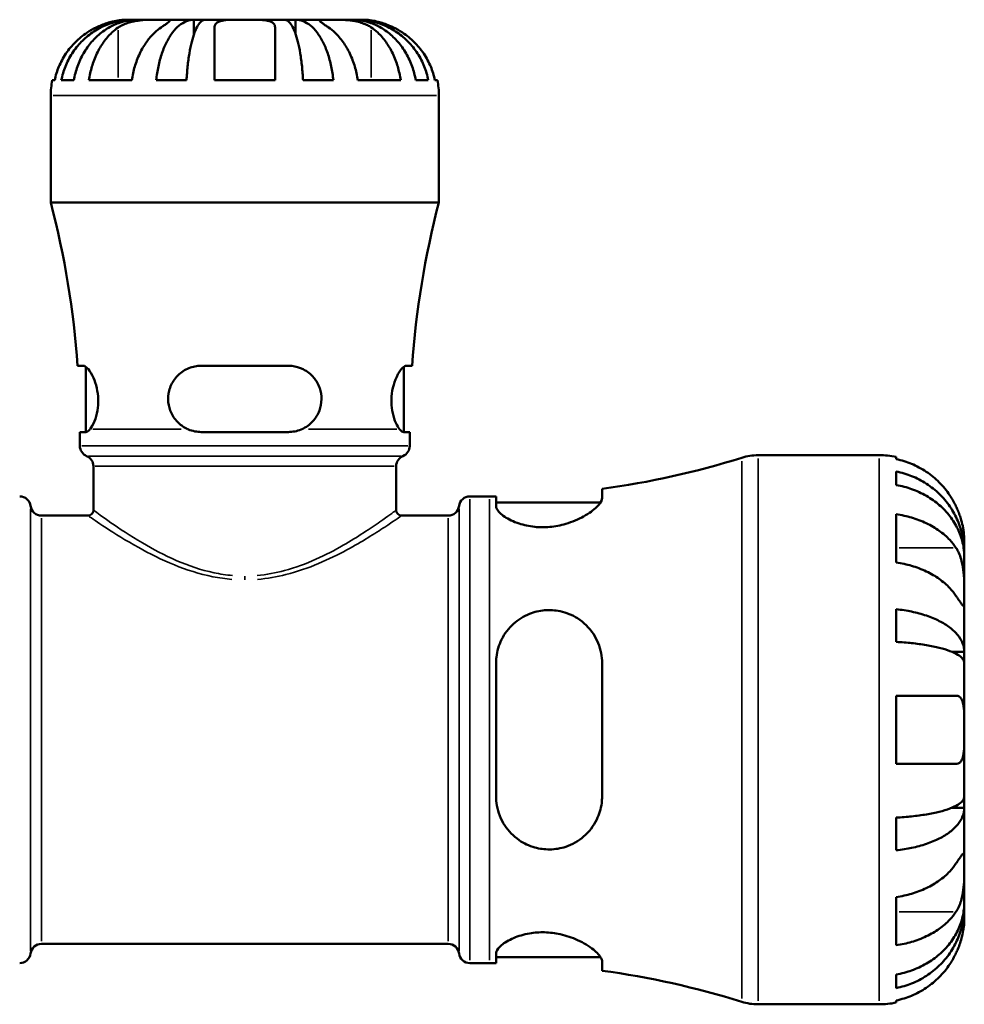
# Model space of a CAD drawing. Header units: millimetres. Extents: x 0 to 902, y 0 to 824.
# Tile 6 of 11: x 413 to 513, y 235 to 339. Entities that reach past the tile are written whole.
import ezdxf

# ---------------------------------------------------------------- set-up
doc = ezdxf.new("R2010")
doc.units = ezdxf.units.MM
doc.layers.add('Visible (ISO)', color=7, linetype='Continuous', lineweight=50)
doc.layers.add('Visible Narrow (ISO)', color=7, linetype='Continuous', lineweight=35)

msp = doc.modelspace()

# ---------------------------------------------------------------- linework, layer by layer
at = {"layer": 'Visible (ISO)'}
for p, q in [((425.501, 338.719), (424.779, 338.719)), ((425.501, 338.719), (425.501, 338.699)), ((425.991, 338.719), (425.501, 338.719)), ((428.44, 338.719), (425.991, 338.719)), ((431.91, 338.719), (428.44, 338.719)), ((431.91, 338.719), (431.91, 337.185)), ((433.093, 338.719), (431.91, 338.719)), ((437.279, 338.719), (433.093, 338.719)), ((441.465, 338.719), (437.279, 338.719)), ((442.648, 338.719), (441.465, 338.719)), ((446.118, 338.719), (442.648, 338.719)), ((442.648, 338.719), (442.648, 337.185)), ((448.567, 338.719), (446.118, 338.719)), ((449.057, 338.719), (448.567, 338.719)), ((449.779, 338.719), (449.057, 338.719)), ((449.057, 338.719), (449.057, 338.699)), ((416.941, 332.319), (417.194, 332.319)), ((417.894, 332.319), (419.221, 332.319)), ((420.814, 332.319), (425.339, 332.319)), ((427.923, 332.319), (431.126, 332.319)), ((434.079, 332.319), (440.479, 332.319)), ((443.432, 332.319), (446.635, 332.319)), ((449.218, 332.319), (453.744, 332.319)), ((455.337, 332.319), (456.664, 332.319)), ((457.364, 332.319), (457.617, 332.319)), ((416.779, 319.399), (416.779, 330.719)), ((457.779, 319.399), (457.779, 330.719)), ((457.779, 319.399), (416.779, 319.399)), ((420.227, 302.169), (419.617, 302.169)), ((420.494, 295.17), (420.494, 302.059)), ((441.879, 302.169), (432.679, 302.169)), ((454.064, 295.17), (454.064, 302.059)), ((454.941, 302.169), (454.331, 302.169)), ((419.854, 295.169), (420.472, 295.169)), ((419.854, 293.703), (419.854, 295.169)), ((432.679, 295.169), (441.879, 295.169)), ((454.086, 295.169), (454.704, 295.169)), ((454.704, 293.703), (454.704, 295.169)), ((491.503, 292.719), (504.279, 292.719)), ((506.079, 292.537), (506.079, 292.311)), ((421.289, 286.919), (421.289, 291.559)), ((453.269, 286.919), (453.269, 291.559)), ((506.079, 291.003), (506.079, 289.571)), ((475.019, 288.173), (475.019, 289.167)), ((461.059, 288.369), (463.139, 288.369)), ((463.819, 288.371), (463.819, 287.345)), ((463.819, 287.729), (474.859, 287.729)), ((415.801, 286.339), (420.709, 286.339)), ((453.849, 286.339), (458.757, 286.339)), ((506.079, 286.482), (506.079, 281.391)), ((513.279, 282.432), (513.279, 283.719)), ((513.279, 282.432), (513.261, 282.432)), ((513.279, 281.942), (513.279, 282.432)), ((513.279, 277.861), (513.279, 281.942)), ((513.279, 271.96), (513.279, 277.861)), ((506.079, 276.453), (506.079, 272.994)), ((513.279, 271.96), (511.954, 271.96)), ((513.279, 270.777), (513.279, 271.96)), ((463.819, 270.759), (463.819, 256.679)), ((475.019, 256.679), (475.019, 270.759)), ((513.279, 263.719), (513.279, 270.777)), ((506.079, 267.319), (506.079, 260.119)), ((513.279, 256.66), (513.279, 263.719)), ((513.279, 255.478), (513.279, 256.66)), ((513.279, 255.478), (511.954, 255.478)), ((513.279, 249.577), (513.279, 255.478)), ((506.079, 254.443), (506.079, 250.984)), ((513.279, 245.496), (513.279, 249.577)), ((506.079, 246.046), (506.079, 240.955)), ((513.279, 245.006), (513.279, 245.496)), ((513.279, 245.006), (513.261, 245.006)), ((513.279, 243.719), (513.279, 245.006)), ((415.801, 241.099), (458.757, 241.099)), ((463.819, 240.093), (463.819, 239.066)), ((463.819, 239.709), (474.859, 239.709)), ((475.019, 238.271), (475.019, 239.264)), ((461.059, 239.069), (463.139, 239.069)), ((506.079, 237.867), (506.079, 236.434)), ((506.079, 235.126), (506.079, 234.901)), ((491.503, 234.719), (504.279, 234.719))]:
    msp.add_line(p, q, dxfattribs=at)
for centre, radius, start, end in [((424.779, 330.719), 8, 168.46304, 180), ((449.779, 330.719), 8, 0, 11.53696), ((325.281, 295.479), 94.573, 4.05645, 14.65079), ((549.277, 295.479), 94.573, 165.34921, 175.94355), ((421.014, 293.703), 1.16, 180, 247.57551), ((453.544, 293.703), 1.16, 292.42449, 0), ((420.129, 291.559), 1.16, 0, 67.57551), ((454.429, 291.559), 1.16, 112.42449, 180), ((463.139, 377.216), 88.848, 277.68415, 287.43833), ((491.503, 286.919), 5.8, 90, 107.43833), ((504.279, 283.719), 9, 78.46304, 90), ((413.499, 287.209), 1.16, 7.18076, 90), ((461.059, 287.209), 1.16, 90, 172.81924), ((463.139, 377.216), 88.848, 270, 270.43852), ((415.801, 287.499), 1.16, 187.18076, 270), ((458.757, 287.499), 1.16, 270, 352.81924), ((420.709, 286.919), 0.58, 270, 0), ((453.849, 286.919), 0.58, 180, 270), ((415.801, 239.939), 1.16, 90, 172.81924), ((458.757, 239.939), 1.16, 7.18076, 90), ((413.499, 240.229), 1.16, 270, 352.81924), ((461.059, 240.229), 1.16, 187.18076, 270), ((463.139, 150.221), 88.848, 89.56148, 90), ((463.139, 150.221), 88.848, 72.56167, 82.31585), ((491.503, 240.519), 5.8, 252.56167, 270), ((504.279, 243.719), 9, 270, 281.53696)]:
    msp.add_arc(centre, radius, start, end, dxfattribs=at)
for points, knots in [([(417.894, 332.319), (417.995, 332.832), (418.148, 333.334), (418.51, 334.234), (418.753, 334.714), (419.333, 335.608), (419.669, 336.024), (420.345, 336.722), (420.749, 337.069), (421.617, 337.668), (422.082, 337.919), (422.968, 338.298), (423.47, 338.46), (424.497, 338.67), (425.021, 338.719), (425.501, 338.719)], [0.1517723, 0.1517723, 0.1517723, 0.1517723, 0.2959987, 0.2959987, 0.4441075, 0.4441075, 0.5922163, 0.5922163, 0.7405343, 0.7405343, 0.8888523, 0.8888523, 1.0375666, 1.0375666, 1.1862808, 1.1862808, 1.1862808, 1.1862808]), ([(425.991, 338.719), (425.563, 338.719), (425.097, 338.67), (424.183, 338.46), (423.736, 338.298), (422.948, 337.919), (422.534, 337.668), (421.761, 337.069), (421.402, 336.722), (420.8, 336.024), (420.501, 335.608), (419.985, 334.714), (419.769, 334.234), (419.447, 333.334), (419.311, 332.832), (419.221, 332.319)], [3.5666367, 3.5666367, 3.5666367, 3.5666367, 3.715351, 3.715351, 3.8640653, 3.8640653, 4.0123833, 4.0123833, 4.1607013, 4.1607013, 4.3088101, 4.3088101, 4.4569189, 4.4569189, 4.6011452, 4.6011452, 4.6011452, 4.6011452]), ([(424.779, 338.719), (424.779, 338.719), (424.702, 338.72), (424.426, 338.708), (424.248, 338.696), (423.817, 338.638), (423.572, 338.595), (423.115, 338.483), (422.919, 338.427), (422.521, 338.297), (422.321, 338.224), (421.939, 338.068), (421.758, 337.987), (421.579, 337.901)], [-2.21111993, -2.21111993, -2.21111993, -2.21111993, -2.0898399, -2.0898399, -1.98614814, -1.98614814, -1.88775858, -1.88775858, -1.81973063, -1.81973063, -1.75376732, -1.75376732, -1.69399568, -1.69399568, -1.69399568, -1.69399568]), ([(423.915, 337.901), (424.014, 337.969), (424.121, 338.033), (424.399, 338.18), (424.576, 338.257), (424.952, 338.393), (425.148, 338.45), (425.633, 338.564), (425.923, 338.611), (426.621, 338.689), (427.022, 338.706), (427.787, 338.721), (428.141, 338.719), (428.44, 338.719)], [-0.51605321, -0.51605321, -0.51605321, -0.51605321, -0.46927389, -0.46927389, -0.40272959, -0.40272959, -0.33754407, -0.33754407, -0.24860938, -0.24860938, -0.12674173, -0.12674173, 0, 0, 0, 0]), ([(427.923, 332.319), (427.976, 332.832), (428.056, 333.334), (428.245, 334.234), (428.373, 334.714), (428.677, 335.608), (428.853, 336.024), (429.208, 336.722), (429.419, 337.069), (429.874, 337.668), (430.118, 337.919), (430.582, 338.298), (430.846, 338.46), (431.384, 338.67), (431.659, 338.719), (431.91, 338.719)], [0.1517723, 0.1517723, 0.1517723, 0.1517723, 0.2959987, 0.2959987, 0.4441075, 0.4441075, 0.5922163, 0.5922163, 0.7405343, 0.7405343, 0.8888523, 0.8888523, 1.0375666, 1.0375666, 1.1862808, 1.1862808, 1.1862808, 1.1862808]), ([(428.44, 338.719), (428.588, 338.719), (428.72, 338.719), (428.96, 338.718), (429.065, 338.717), (429.275, 338.706), (429.35, 338.692), (429.391, 338.63), (429.363, 338.585), (429.242, 338.472), (429.172, 338.416), (428.996, 338.286), (428.892, 338.212), (428.672, 338.059), (428.56, 337.983), (428.44, 337.901)], [0, 0, 0, 0, 0.0626039, 0.0626039, 0.12946018, 0.12946018, 0.23227607, 0.23227607, 0.32766079, 0.32766079, 0.39439512, 0.39439512, 0.45981717, 0.45981717, 0.51643089, 0.51643089, 0.51643089, 0.51643089]), ([(433.093, 338.719), (432.969, 338.719), (432.833, 338.67), (432.568, 338.46), (432.438, 338.298), (432.209, 337.919), (432.089, 337.668), (431.864, 337.069), (431.76, 336.722), (431.585, 336.024), (431.498, 335.608), (431.348, 334.714), (431.285, 334.234), (431.192, 333.334), (431.152, 332.832), (431.126, 332.319)], [3.5666367, 3.5666367, 3.5666367, 3.5666367, 3.715351, 3.715351, 3.8640653, 3.8640653, 4.0123833, 4.0123833, 4.1607013, 4.1607013, 4.3088101, 4.3088101, 4.4569189, 4.4569189, 4.6011452, 4.6011452, 4.6011452, 4.6011452]), ([(434.079, 337.901), (434.079, 337.967), (434.088, 338.029), (434.132, 338.175), (434.18, 338.255), (434.316, 338.392), (434.403, 338.45), (434.655, 338.564), (434.834, 338.611), (435.333, 338.689), (435.674, 338.706), (436.438, 338.721), (436.856, 338.719), (437.279, 338.719)], [-0.5159245, -0.5159245, -0.5159245, -0.5159245, -0.47074715, -0.47074715, -0.40311077, -0.40311077, -0.33740557, -0.33740557, -0.24866964, -0.24866964, -0.12673966, -0.12673966, 0, 0, 0, 0]), ([(437.279, 338.719), (437.683, 338.719), (438.084, 338.72), (438.779, 338.708), (439.077, 338.696), (439.589, 338.638), (439.803, 338.595), (440.095, 338.483), (440.193, 338.427), (440.344, 338.297), (440.398, 338.224), (440.464, 338.068), (440.479, 337.987), (440.479, 337.901)], [-2.21111993, -2.21111993, -2.21111993, -2.21111993, -2.0898399, -2.0898399, -1.98614814, -1.98614814, -1.88775858, -1.88775858, -1.81973063, -1.81973063, -1.75376732, -1.75376732, -1.69399568, -1.69399568, -1.69399568, -1.69399568]), ([(443.432, 332.319), (443.406, 332.832), (443.366, 333.334), (443.273, 334.234), (443.21, 334.714), (443.06, 335.608), (442.973, 336.024), (442.798, 336.722), (442.694, 337.069), (442.469, 337.668), (442.349, 337.919), (442.12, 338.298), (441.99, 338.46), (441.725, 338.67), (441.589, 338.719), (441.465, 338.719)], [0.1517723, 0.1517723, 0.1517723, 0.1517723, 0.2959987, 0.2959987, 0.4441075, 0.4441075, 0.5922163, 0.5922163, 0.7405343, 0.7405343, 0.8888523, 0.8888523, 1.0375666, 1.0375666, 1.1862808, 1.1862808, 1.1862808, 1.1862808]), ([(442.648, 338.719), (442.899, 338.719), (443.174, 338.67), (443.712, 338.46), (443.975, 338.298), (444.44, 337.919), (444.684, 337.668), (445.139, 337.069), (445.35, 336.722), (445.705, 336.024), (445.881, 335.608), (446.185, 334.714), (446.312, 334.234), (446.502, 333.334), (446.582, 332.832), (446.635, 332.319)], [3.5666367, 3.5666367, 3.5666367, 3.5666367, 3.715351, 3.715351, 3.8640653, 3.8640653, 4.0123833, 4.0123833, 4.1607013, 4.1607013, 4.3088101, 4.3088101, 4.4569189, 4.4569189, 4.6011452, 4.6011452, 4.6011452, 4.6011452]), ([(446.118, 337.901), (446.018, 337.969), (445.924, 338.033), (445.712, 338.18), (445.602, 338.257), (445.417, 338.393), (445.343, 338.45), (445.214, 338.564), (445.177, 338.611), (445.186, 338.689), (445.267, 338.706), (445.583, 338.721), (445.819, 338.719), (446.118, 338.719)], [-0.51605321, -0.51605321, -0.51605321, -0.51605321, -0.46927389, -0.46927389, -0.40272959, -0.40272959, -0.33754407, -0.33754407, -0.24860938, -0.24860938, -0.12674173, -0.12674173, 0, 0, 0, 0]), ([(446.118, 338.719), (446.265, 338.719), (446.427, 338.719), (446.786, 338.718), (446.983, 338.717), (447.507, 338.706), (447.843, 338.692), (448.498, 338.63), (448.812, 338.585), (449.326, 338.472), (449.529, 338.416), (449.91, 338.286), (450.087, 338.212), (450.392, 338.059), (450.523, 337.983), (450.643, 337.901)], [0, 0, 0, 0, 0.0626039, 0.0626039, 0.12946018, 0.12946018, 0.23227607, 0.23227607, 0.32766079, 0.32766079, 0.39439512, 0.39439512, 0.45981717, 0.45981717, 0.51643089, 0.51643089, 0.51643089, 0.51643089]), ([(455.337, 332.319), (455.247, 332.832), (455.111, 333.334), (454.789, 334.234), (454.573, 334.714), (454.057, 335.608), (453.758, 336.024), (453.156, 336.722), (452.797, 337.069), (452.024, 337.668), (451.61, 337.919), (450.822, 338.298), (450.375, 338.46), (449.461, 338.67), (448.995, 338.719), (448.567, 338.719)], [0.1517723, 0.1517723, 0.1517723, 0.1517723, 0.2959987, 0.2959987, 0.4441075, 0.4441075, 0.5922163, 0.5922163, 0.7405343, 0.7405343, 0.8888523, 0.8888523, 1.0375666, 1.0375666, 1.1862808, 1.1862808, 1.1862808, 1.1862808]), ([(449.057, 338.719), (449.537, 338.719), (450.061, 338.67), (451.088, 338.46), (451.59, 338.298), (452.476, 337.919), (452.941, 337.668), (453.809, 337.069), (454.213, 336.722), (454.889, 336.024), (455.225, 335.608), (455.805, 334.714), (456.048, 334.234), (456.41, 333.334), (456.563, 332.832), (456.664, 332.319)], [3.5666372, 3.5666372, 3.5666372, 3.5666372, 3.7153514, 3.7153514, 3.8640657, 3.8640657, 4.0123837, 4.0123837, 4.1607018, 4.1607018, 4.3088106, 4.3088106, 4.4569193, 4.4569193, 4.6011457, 4.6011457, 4.6011457, 4.6011457]), ([(452.979, 337.901), (452.843, 337.967), (452.706, 338.029), (452.361, 338.175), (452.154, 338.255), (451.753, 338.392), (451.56, 338.45), (451.125, 338.564), (450.894, 338.611), (450.406, 338.689), (450.181, 338.706), (449.863, 338.721), (449.779, 338.719), (449.779, 338.719)], [-0.5159245, -0.5159245, -0.5159245, -0.5159245, -0.47074715, -0.47074715, -0.40311077, -0.40311077, -0.33740557, -0.33740557, -0.24866964, -0.24866964, -0.12673966, -0.12673966, 0, 0, 0, 0]), ([(421.579, 337.901), (421.255, 337.745), (420.928, 337.561), (420.161, 337.054), (419.738, 336.705), (419.033, 336.005), (418.684, 335.59), (418.082, 334.697), (417.829, 334.218), (417.456, 333.323), (417.299, 332.827), (417.194, 332.319)], [4.03217579, 4.03217579, 4.03217579, 4.03217579, 4.13513094, 4.13513094, 4.28512034, 4.28512034, 4.43331426, 4.43331426, 4.58150818, 4.58150818, 4.72425651, 4.72425651, 4.72425651, 4.72425651]), ([(420.814, 332.319), (420.888, 332.827), (420.999, 333.323), (421.263, 334.218), (421.442, 334.697), (421.868, 335.59), (422.114, 336.005), (422.613, 336.705), (422.912, 337.054), (423.454, 337.561), (423.685, 337.745), (423.915, 337.901)], [0.1517835, 0.1517835, 0.1517835, 0.1517835, 0.29453183, 0.29453183, 0.44272575, 0.44272575, 0.59091966, 0.59091966, 0.74090906, 0.74090906, 0.84386421, 0.84386421, 0.84386421, 0.84386421]), ([(428.44, 337.901), (428.211, 337.745), (427.98, 337.561), (427.437, 337.054), (427.138, 336.705), (426.64, 336.005), (426.393, 335.59), (425.968, 334.697), (425.789, 334.218), (425.525, 333.323), (425.414, 332.827), (425.339, 332.319)], [4.03222394, 4.03222394, 4.03222394, 4.03222394, 4.13517909, 4.13517909, 4.28516849, 4.28516849, 4.43336241, 4.43336241, 4.58155632, 4.58155632, 4.72430465, 4.72430465, 4.72430465, 4.72430465]), ([(434.079, 332.319), (434.079, 332.827), (434.079, 333.323), (434.079, 334.218), (434.079, 334.697), (434.079, 335.59), (434.079, 336.005), (434.079, 336.705), (434.079, 337.054), (434.079, 337.561), (434.079, 337.745), (434.079, 337.901)], [0.1517835, 0.1517835, 0.1517835, 0.1517835, 0.29453183, 0.29453183, 0.44272575, 0.44272575, 0.59091966, 0.59091966, 0.74090906, 0.74090906, 0.84386421, 0.84386421, 0.84386421, 0.84386421]), ([(440.479, 337.901), (440.479, 337.745), (440.479, 337.561), (440.479, 337.054), (440.479, 336.705), (440.479, 336.005), (440.479, 335.59), (440.479, 334.697), (440.479, 334.218), (440.479, 333.323), (440.479, 332.827), (440.479, 332.319)], [4.03217579, 4.03217579, 4.03217579, 4.03217579, 4.13513094, 4.13513094, 4.28512034, 4.28512034, 4.43331426, 4.43331426, 4.58150818, 4.58150818, 4.72425651, 4.72425651, 4.72425651, 4.72425651]), ([(449.218, 332.319), (449.144, 332.827), (449.033, 333.323), (448.769, 334.218), (448.59, 334.697), (448.165, 335.59), (447.918, 336.005), (447.419, 336.705), (447.121, 337.054), (446.578, 337.561), (446.347, 337.745), (446.118, 337.901)], [0.1517835, 0.1517835, 0.1517835, 0.1517835, 0.29453183, 0.29453183, 0.44272575, 0.44272575, 0.59091966, 0.59091966, 0.74090906, 0.74090906, 0.84386421, 0.84386421, 0.84386421, 0.84386421]), ([(450.643, 337.901), (450.873, 337.745), (451.104, 337.561), (451.646, 337.054), (451.945, 336.705), (452.444, 336.005), (452.69, 335.59), (453.116, 334.697), (453.295, 334.218), (453.558, 333.323), (453.67, 332.827), (453.744, 332.319)], [4.03217579, 4.03217579, 4.03217579, 4.03217579, 4.13513094, 4.13513094, 4.28512034, 4.28512034, 4.43331426, 4.43331426, 4.58150818, 4.58150818, 4.72425651, 4.72425651, 4.72425651, 4.72425651]), ([(457.364, 332.319), (457.259, 332.827), (457.102, 333.323), (456.729, 334.218), (456.476, 334.697), (455.874, 335.59), (455.525, 336.005), (454.82, 336.705), (454.397, 337.054), (453.63, 337.561), (453.303, 337.745), (452.979, 337.901)], [0.1517835, 0.1517835, 0.1517835, 0.1517835, 0.29453183, 0.29453183, 0.44272575, 0.44272575, 0.59091966, 0.59091966, 0.74090906, 0.74090906, 0.84386421, 0.84386421, 0.84386421, 0.84386421]), ([(420.227, 302.169), (420.259, 302.169), (420.293, 302.163), (420.455, 302.107), (420.601, 301.987), (420.93, 301.585), (421.115, 301.282), (421.424, 300.585), (421.551, 300.21), (421.727, 299.427), (421.779, 299.032), (421.805, 298.218), (421.776, 297.813), (421.641, 297.007), (421.528, 296.625), (421.255, 295.951), (421.093, 295.672), (420.934, 295.479)], [-0.99035854, -0.99035854, -0.99035854, -0.99035854, -0.95310177, -0.95310177, -0.81976386, -0.81976386, -0.66554307, -0.66554307, -0.53199518, -0.53199518, -0.41100743, -0.41100743, -0.28702523, -0.28702523, -0.14889964, -0.14889964, -0.00003409, -0.00003409, -0.00003409, -0.00003409]), ([(431.239, 295.479), (430.884, 295.639), (430.558, 295.857), (429.966, 296.417), (429.709, 296.767), (429.35, 297.519), (429.239, 297.906), (429.155, 298.717), (429.185, 299.127), (429.394, 299.959), (429.586, 300.365), (430.131, 301.118), (430.497, 301.448), (431.302, 301.917), (431.731, 302.068), (432.346, 302.157), (432.512, 302.169), (432.679, 302.169)], [-1.06655884, -1.06655884, -1.06655884, -1.06655884, -0.94342354, -0.94342354, -0.80980232, -0.80980232, -0.68823569, -0.68823569, -0.56449851, -0.56449851, -0.4263983, -0.4263983, -0.27114686, -0.27114686, -0.12844492, -0.12844492, -0.07630489, -0.07630489, -0.07630489, -0.07630489]), ([(441.879, 302.169), (441.998, 302.169), (442.118, 302.163), (442.66, 302.107), (443.067, 301.987), (443.873, 301.585), (444.257, 301.282), (444.838, 300.585), (445.051, 300.211), (445.318, 299.427), (445.383, 299.032), (445.374, 298.218), (445.297, 297.813), (444.993, 297.008), (444.754, 296.625), (444.135, 295.951), (443.748, 295.672), (443.319, 295.479)], [-0.99032408, -0.99032408, -0.99032408, -0.99032408, -0.95308322, -0.95308322, -0.81976896, -0.81976896, -0.66554357, -0.66554357, -0.5319907, -0.5319907, -0.41100194, -0.41100194, -0.28702144, -0.28702144, -0.14890028, -0.14890028, 0, 0, 0, 0]), ([(453.624, 295.479), (453.493, 295.639), (453.359, 295.857), (453.103, 296.417), (452.984, 296.767), (452.82, 297.518), (452.773, 297.906), (452.756, 298.717), (452.789, 299.127), (452.936, 299.959), (453.057, 300.365), (453.357, 301.118), (453.541, 301.448), (453.885, 301.917), (454.046, 302.068), (454.238, 302.157), (454.286, 302.169), (454.331, 302.169)], [-1.06655889, -1.06655889, -1.06655889, -1.06655889, -0.94344481, -0.94344481, -0.8098063, -0.8098063, -0.68823965, -0.68823965, -0.56450269, -0.56450269, -0.42640316, -0.42640316, -0.27115201, -0.27115201, -0.12844751, -0.12844751, -0.0763049, -0.0763049, -0.0763049, -0.0763049]), ([(420.934, 295.479), (420.925, 295.467), (420.916, 295.456), (420.748, 295.261), (420.596, 295.169), (420.472, 295.169)], [0.39744882, 0.39744882, 0.39744882, 0.39744882, 0.40568543, 0.40568543, 0.54633926, 0.54633926, 0.54633926, 0.54633926]), ([(432.679, 295.169), (432.227, 295.169), (431.75, 295.261), (431.289, 295.456), (431.264, 295.467), (431.239, 295.479)], [0.53228216, 0.53228216, 0.53228216, 0.53228216, 0.67293599, 0.67293599, 0.6811726, 0.6811726, 0.6811726, 0.6811726]), ([(443.319, 295.479), (443.287, 295.464), (443.255, 295.45), (442.792, 295.258), (442.324, 295.169), (441.879, 295.169)], [0.39763045, 0.39763045, 0.39763045, 0.39763045, 0.40809229, 0.40809229, 0.54636396, 0.54636396, 0.54636396, 0.54636396]), ([(454.086, 295.169), (453.962, 295.169), (453.81, 295.261), (453.642, 295.456), (453.633, 295.467), (453.624, 295.479)], [0.53228216, 0.53228216, 0.53228216, 0.53228216, 0.67293599, 0.67293599, 0.6811726, 0.6811726, 0.6811726, 0.6811726]), ([(512.403, 287.319), (512.22, 287.706), (512.001, 288.099), (511.415, 288.981), (511.024, 289.453), (510.237, 290.244), (509.77, 290.636), (508.764, 291.311), (508.224, 291.595), (507.214, 292.015), (506.653, 292.193), (506.079, 292.311)], [4.42788405, 4.42788405, 4.42788405, 4.42788405, 4.5512464, 4.5512464, 4.71913293, 4.71913293, 4.88586959, 4.88586959, 5.05260626, 5.05260626, 5.21400469, 5.21400469, 5.21400469, 5.21400469]), ([(506.079, 291.003), (506.656, 290.889), (507.22, 290.717), (508.232, 290.31), (508.771, 290.036), (509.778, 289.384), (510.245, 289.006), (511.031, 288.243), (511.422, 287.789), (512.096, 286.811), (512.379, 286.287), (512.805, 285.289), (512.987, 284.722), (513.224, 283.564), (513.279, 282.973), (513.279, 282.432)], [0.1707461, 0.1707461, 0.1707461, 0.1707461, 0.33284, 0.33284, 0.4994944, 0.4994944, 0.6661487, 0.6661487, 0.8332087, 0.8332087, 1.0002688, 1.0002688, 1.1679728, 1.1679728, 1.3356767, 1.3356767, 1.3356767, 1.3356767]), ([(513.279, 281.942), (513.279, 282.424), (513.224, 282.95), (512.987, 283.98), (512.805, 284.484), (512.379, 285.373), (512.096, 285.839), (511.422, 286.71), (511.031, 287.114), (510.245, 287.793), (509.778, 288.129), (508.771, 288.71), (508.232, 288.954), (507.22, 289.316), (506.656, 289.469), (506.079, 289.571)], [4.0142509, 4.0142509, 4.0142509, 4.0142509, 4.1819549, 4.1819549, 4.3496588, 4.3496588, 4.5167189, 4.5167189, 4.6837789, 4.6837789, 4.8504333, 4.8504333, 5.0170876, 5.0170876, 5.1791816, 5.1791816, 5.1791816, 5.1791816]), ([(475.019, 288.173), (475.019, 288.106), (475.004, 288.032), (474.897, 287.747), (474.719, 287.507), (474.121, 286.928), (473.65, 286.581), (472.528, 285.956), (471.887, 285.675), (470.641, 285.311), (470.074, 285.199), (468.957, 285.097), (468.426, 285.1), (467.312, 285.212), (466.754, 285.335), (465.645, 285.698), (465.131, 285.953), (464.317, 286.494), (464.032, 286.781), (463.846, 287.147), (463.819, 287.249), (463.819, 287.345)], [-1.9771996, -1.9771996, -1.9771996, -1.9771996, -1.9033927, -1.9033927, -1.7069138, -1.7069138, -1.4579464, -1.4579464, -1.2240704, -1.2240704, -1.0479806, -1.0479806, -0.8864133, -0.8864133, -0.6982037, -0.6982037, -0.4673404, -0.4673404, -0.2236033, -0.2236033, -0.1228774, -0.1228774, -0.1228774, -0.1228774]), ([(513.279, 283.719), (513.279, 283.719), (513.279, 283.754), (513.277, 283.903), (513.274, 284.022), (513.247, 284.405), (513.216, 284.706), (513.102, 285.308), (513.04, 285.575), (512.907, 286.034), (512.848, 286.217), (512.722, 286.572), (512.656, 286.742), (512.527, 287.049), (512.466, 287.184), (512.403, 287.319)], [0, 0, 0, 0, 0.08783311, 0.08783311, 0.18435408, 0.18435408, 0.32279749, 0.32279749, 0.41754463, 0.41754463, 0.47774931, 0.47774931, 0.53276241, 0.53276241, 0.57681269, 0.57681269, 0.57681269, 0.57681269]), ([(506.079, 286.482), (506.653, 286.399), (507.214, 286.273), (508.224, 285.976), (508.764, 285.775), (509.77, 285.297), (510.237, 285.02), (511.024, 284.461), (511.415, 284.127), (512.001, 283.504), (512.22, 283.226), (512.403, 282.952)], [0.17075309, 0.17075309, 0.17075309, 0.17075309, 0.33215152, 0.33215152, 0.49888818, 0.49888818, 0.66562485, 0.66562485, 0.83351137, 0.83351137, 0.95687373, 0.95687373, 0.95687373, 0.95687373]), ([(512.403, 282.952), (512.462, 282.863), (512.519, 282.769), (512.669, 282.491), (512.756, 282.297), (512.912, 281.87), (512.98, 281.639), (513.114, 281.058), (513.167, 280.706), (513.249, 279.899), (513.266, 279.454), (513.281, 278.597), (513.279, 278.197), (513.279, 277.861)], [-0.58004807, -0.58004807, -0.58004807, -0.58004807, -0.5384523, -0.5384523, -0.46383793, -0.46383793, -0.3862639, -0.3862639, -0.27840269, -0.27840269, -0.14277912, -0.14277912, 0, 0, 0, 0]), ([(512.403, 277.861), (512.22, 278.135), (512.001, 278.413), (511.415, 279.036), (511.024, 279.37), (510.237, 279.929), (509.77, 280.206), (508.764, 280.684), (508.224, 280.885), (507.214, 281.182), (506.653, 281.307), (506.079, 281.391)], [4.42788405, 4.42788405, 4.42788405, 4.42788405, 4.5512464, 4.5512464, 4.71913293, 4.71913293, 4.88586959, 4.88586959, 5.05260626, 5.05260626, 5.21400469, 5.21400469, 5.21400469, 5.21400469]), ([(513.279, 277.861), (513.279, 277.678), (513.279, 277.515), (513.278, 277.226), (513.276, 277.104), (513.261, 276.882), (513.243, 276.813), (513.167, 276.801), (513.111, 276.851), (512.974, 277.023), (512.906, 277.117), (512.748, 277.345), (512.66, 277.476), (512.512, 277.697), (512.459, 277.777), (512.403, 277.861)], [0, 0, 0, 0, 0.07774953, 0.07774953, 0.16081914, 0.16081914, 0.27783798, 0.27783798, 0.3882896, 0.3882896, 0.46542959, 0.46542959, 0.54035429, 0.54035429, 0.57953204, 0.57953204, 0.57953204, 0.57953204]), ([(463.819, 270.759), (463.819, 270.97), (463.831, 271.18), (463.928, 272.036), (464.113, 272.661), (464.709, 273.87), (465.141, 274.443), (466.16, 275.36), (466.73, 275.717), (467.867, 276.167), (468.402, 276.293), (469.502, 276.385), (470.049, 276.349), (471.244, 276.097), (471.863, 275.839), (473.092, 275.062), (473.664, 274.496), (474.498, 273.228), (474.781, 272.538), (474.986, 271.461), (475.019, 271.111), (475.019, 270.759)], [-1.9560612, -1.9560612, -1.9560612, -1.9560612, -1.8897847, -1.8897847, -1.6845346, -1.6845346, -1.4586915, -1.4586915, -1.2520109, -1.2520109, -1.0861471, -1.0861471, -0.9198493, -0.9198493, -0.7102849, -0.7102849, -0.45183, -0.45183, -0.2134142, -0.2134142, -0.1027472, -0.1027472, -0.1027472, -0.1027472]), ([(506.079, 276.453), (506.656, 276.393), (507.22, 276.303), (508.232, 276.09), (508.771, 275.946), (509.778, 275.604), (510.245, 275.406), (511.031, 275.006), (511.422, 274.768), (512.096, 274.255), (512.379, 273.981), (512.805, 273.457), (512.987, 273.16), (513.224, 272.553), (513.279, 272.243), (513.279, 271.96)], [0.1707461, 0.1707461, 0.1707461, 0.1707461, 0.33284, 0.33284, 0.4994944, 0.4994944, 0.6661487, 0.6661487, 0.8332087, 0.8332087, 1.0002688, 1.0002688, 1.1679728, 1.1679728, 1.3356767, 1.3356767, 1.3356767, 1.3356767]), ([(513.279, 270.777), (513.279, 270.917), (513.224, 271.07), (512.987, 271.369), (512.805, 271.516), (512.379, 271.774), (512.096, 271.91), (511.422, 272.163), (511.031, 272.28), (510.245, 272.477), (509.778, 272.575), (508.771, 272.744), (508.232, 272.815), (507.22, 272.92), (506.656, 272.964), (506.079, 272.994)], [4.0142509, 4.0142509, 4.0142509, 4.0142509, 4.1819549, 4.1819549, 4.3496588, 4.3496588, 4.5167189, 4.5167189, 4.6837789, 4.6837789, 4.8504333, 4.8504333, 5.0170876, 5.0170876, 5.1791816, 5.1791816, 5.1791816, 5.1791816]), ([(506.079, 267.319), (506.653, 267.319), (507.214, 267.319), (508.224, 267.319), (508.764, 267.319), (509.77, 267.319), (510.237, 267.319), (511.024, 267.319), (511.415, 267.319), (512.001, 267.319), (512.22, 267.319), (512.403, 267.319)], [0.17075309, 0.17075309, 0.17075309, 0.17075309, 0.33215152, 0.33215152, 0.49888818, 0.49888818, 0.66562485, 0.66562485, 0.83351137, 0.83351137, 0.95687373, 0.95687373, 0.95687373, 0.95687373]), ([(512.403, 267.319), (512.47, 267.319), (512.535, 267.31), (512.684, 267.267), (512.765, 267.221), (512.914, 267.083), (512.98, 266.988), (513.113, 266.698), (513.168, 266.48), (513.249, 265.898), (513.266, 265.519), (513.281, 264.665), (513.279, 264.194), (513.279, 263.719)], [-0.57647647, -0.57647647, -0.57647647, -0.57647647, -0.52968676, -0.52968676, -0.46054026, -0.46054026, -0.38562403, -0.38562403, -0.27730827, -0.27730827, -0.14258086, -0.14258086, 0, 0, 0, 0]), ([(513.279, 263.719), (513.279, 263.438), (513.279, 263.159), (513.277, 262.591), (513.275, 262.306), (513.252, 261.628), (513.224, 261.265), (513.117, 260.763), (513.057, 260.592), (512.919, 260.361), (512.85, 260.285), (512.69, 260.172), (512.599, 260.138), (512.468, 260.121), (512.436, 260.119), (512.403, 260.119)], [-2.49913258, -2.49913258, -2.49913258, -2.49913258, -2.41505436, -2.41505436, -2.32384732, -2.32384732, -2.1841143, -2.1841143, -2.08674766, -2.08674766, -2.01440674, -2.01440674, -1.93994266, -1.93994266, -1.91637503, -1.91637503, -1.91637503, -1.91637503]), ([(512.403, 260.119), (512.22, 260.119), (512.001, 260.119), (511.415, 260.119), (511.024, 260.119), (510.237, 260.119), (509.77, 260.119), (508.764, 260.119), (508.224, 260.119), (507.214, 260.119), (506.653, 260.119), (506.079, 260.119)], [4.42788405, 4.42788405, 4.42788405, 4.42788405, 4.5512464, 4.5512464, 4.71913293, 4.71913293, 4.88586959, 4.88586959, 5.05260626, 5.05260626, 5.21400469, 5.21400469, 5.21400469, 5.21400469]), ([(475.019, 256.679), (475.019, 256.443), (475.004, 256.209), (474.897, 255.362), (474.719, 254.772), (474.121, 253.543), (473.65, 252.932), (472.528, 251.966), (471.887, 251.597), (470.641, 251.185), (470.074, 251.087), (468.957, 251.072), (468.426, 251.142), (467.312, 251.453), (466.754, 251.716), (465.645, 252.476), (465.131, 253.005), (464.317, 254.247), (464.032, 254.967), (463.846, 256.04), (463.819, 256.358), (463.819, 256.679)], [-1.9771996, -1.9771996, -1.9771996, -1.9771996, -1.9033927, -1.9033927, -1.7069138, -1.7069138, -1.4579464, -1.4579464, -1.2240704, -1.2240704, -1.0479806, -1.0479806, -0.8864133, -0.8864133, -0.6982037, -0.6982037, -0.4673404, -0.4673404, -0.2236033, -0.2236033, -0.1228774, -0.1228774, -0.1228774, -0.1228774]), ([(506.079, 254.443), (506.656, 254.473), (507.22, 254.518), (508.232, 254.623), (508.771, 254.694), (509.778, 254.862), (510.245, 254.96), (511.031, 255.157), (511.422, 255.275), (512.096, 255.528), (512.379, 255.663), (512.805, 255.921), (512.987, 256.068), (513.224, 256.367), (513.279, 256.52), (513.279, 256.66)], [0.1707461, 0.1707461, 0.1707461, 0.1707461, 0.33284, 0.33284, 0.4994944, 0.4994944, 0.6661487, 0.6661487, 0.8332087, 0.8332087, 1.0002688, 1.0002688, 1.1679728, 1.1679728, 1.3356767, 1.3356767, 1.3356767, 1.3356767]), ([(513.279, 255.478), (513.279, 255.194), (513.224, 254.884), (512.987, 254.277), (512.805, 253.98), (512.379, 253.457), (512.096, 253.182), (511.422, 252.669), (511.031, 252.431), (510.245, 252.031), (509.778, 251.833), (508.771, 251.491), (508.232, 251.347), (507.22, 251.134), (506.656, 251.044), (506.079, 250.984)], [4.0142509, 4.0142509, 4.0142509, 4.0142509, 4.1819549, 4.1819549, 4.3496588, 4.3496588, 4.5167189, 4.5167189, 4.6837789, 4.6837789, 4.8504333, 4.8504333, 5.0170876, 5.0170876, 5.1791816, 5.1791816, 5.1791816, 5.1791816]), ([(512.403, 249.577), (512.462, 249.665), (512.519, 249.75), (512.669, 249.975), (512.756, 250.104), (512.912, 250.329), (512.98, 250.423), (513.114, 250.589), (513.167, 250.636), (513.249, 250.623), (513.266, 250.532), (513.281, 250.179), (513.279, 249.913), (513.279, 249.577)], [-0.58004807, -0.58004807, -0.58004807, -0.58004807, -0.5384523, -0.5384523, -0.46383793, -0.46383793, -0.3862639, -0.3862639, -0.27840269, -0.27840269, -0.14277912, -0.14277912, 0, 0, 0, 0]), ([(506.079, 246.046), (506.653, 246.13), (507.214, 246.256), (508.224, 246.553), (508.764, 246.753), (509.77, 247.231), (510.237, 247.508), (511.024, 248.067), (511.415, 248.401), (512.001, 249.025), (512.22, 249.302), (512.403, 249.577)], [0.17075309, 0.17075309, 0.17075309, 0.17075309, 0.33215152, 0.33215152, 0.49888818, 0.49888818, 0.66562485, 0.66562485, 0.83351137, 0.83351137, 0.95687373, 0.95687373, 0.95687373, 0.95687373]), ([(513.279, 249.577), (513.279, 249.393), (513.279, 249.191), (513.278, 248.74), (513.276, 248.49), (513.261, 247.862), (513.243, 247.476), (513.167, 246.723), (513.111, 246.362), (512.974, 245.776), (512.906, 245.547), (512.748, 245.122), (512.66, 244.928), (512.512, 244.657), (512.459, 244.569), (512.403, 244.485)], [0, 0, 0, 0, 0.07774953, 0.07774953, 0.16081914, 0.16081914, 0.27783798, 0.27783798, 0.3882896, 0.3882896, 0.46542959, 0.46542959, 0.54035429, 0.54035429, 0.57953204, 0.57953204, 0.57953204, 0.57953204]), ([(506.079, 237.867), (506.656, 237.969), (507.22, 238.122), (508.232, 238.484), (508.771, 238.728), (509.778, 239.308), (510.245, 239.645), (511.031, 240.323), (511.422, 240.728), (512.096, 241.598), (512.379, 242.065), (512.805, 242.953), (512.987, 243.457), (513.224, 244.488), (513.279, 245.014), (513.279, 245.496)], [0.1707461, 0.1707461, 0.1707461, 0.1707461, 0.33284, 0.33284, 0.4994944, 0.4994944, 0.6661487, 0.6661487, 0.8332087, 0.8332087, 1.0002688, 1.0002688, 1.1679728, 1.1679728, 1.3356767, 1.3356767, 1.3356767, 1.3356767]), ([(513.279, 245.006), (513.279, 244.464), (513.224, 243.873), (512.987, 242.716), (512.805, 242.149), (512.379, 241.151), (512.096, 240.627), (511.422, 239.648), (511.031, 239.194), (510.245, 238.432), (509.778, 238.054), (508.771, 237.401), (508.232, 237.127), (507.22, 236.72), (506.656, 236.548), (506.079, 236.434)], [4.0142509, 4.0142509, 4.0142509, 4.0142509, 4.1819549, 4.1819549, 4.3496588, 4.3496588, 4.5167189, 4.5167189, 4.6837789, 4.6837789, 4.8504333, 4.8504333, 5.0170876, 5.0170876, 5.1791816, 5.1791816, 5.1791816, 5.1791816]), ([(512.403, 244.485), (512.22, 244.211), (512.001, 243.934), (511.415, 243.31), (511.024, 242.976), (510.237, 242.417), (509.77, 242.14), (508.764, 241.662), (508.224, 241.461), (507.214, 241.164), (506.653, 241.039), (506.079, 240.955)], [4.42788405, 4.42788405, 4.42788405, 4.42788405, 4.5512464, 4.5512464, 4.71913293, 4.71913293, 4.88586959, 4.88586959, 5.05260626, 5.05260626, 5.21400469, 5.21400469, 5.21400469, 5.21400469]), ([(512.403, 240.119), (512.47, 240.262), (512.535, 240.406), (512.684, 240.766), (512.765, 240.98), (512.914, 241.421), (512.98, 241.645), (513.113, 242.171), (513.168, 242.457), (513.249, 243.019), (513.266, 243.268), (513.281, 243.625), (513.279, 243.719), (513.279, 243.719)], [-0.57647647, -0.57647647, -0.57647647, -0.57647647, -0.52968676, -0.52968676, -0.46054026, -0.46054026, -0.38562403, -0.38562403, -0.27730827, -0.27730827, -0.14258086, -0.14258086, 0, 0, 0, 0]), ([(463.819, 240.093), (463.819, 240.156), (463.831, 240.221), (463.928, 240.501), (464.113, 240.734), (464.709, 241.231), (465.141, 241.494), (466.16, 241.929), (466.73, 242.104), (467.867, 242.298), (468.402, 242.338), (469.502, 242.309), (470.049, 242.239), (471.244, 241.977), (471.863, 241.76), (473.092, 241.202), (473.664, 240.845), (474.498, 240.179), (474.781, 239.869), (474.986, 239.479), (475.019, 239.366), (475.019, 239.264)], [-1.9560612, -1.9560612, -1.9560612, -1.9560612, -1.8897847, -1.8897847, -1.6845346, -1.6845346, -1.4586915, -1.4586915, -1.2520109, -1.2520109, -1.0861471, -1.0861471, -0.9198493, -0.9198493, -0.7102849, -0.7102849, -0.45183, -0.45183, -0.2134142, -0.2134142, -0.1027472, -0.1027472, -0.1027472, -0.1027472]), ([(506.079, 235.126), (506.653, 235.245), (507.214, 235.422), (508.224, 235.842), (508.764, 236.126), (509.77, 236.802), (510.237, 237.193), (511.024, 237.984), (511.415, 238.457), (512.001, 239.338), (512.22, 239.731), (512.403, 240.119)], [0.17075309, 0.17075309, 0.17075309, 0.17075309, 0.33215152, 0.33215152, 0.49888818, 0.49888818, 0.66562485, 0.66562485, 0.83351137, 0.83351137, 0.95687373, 0.95687373, 0.95687373, 0.95687373])]:
    msp.add_open_spline(points, degree=3, knots=knots, dxfattribs=at)
at = {"layer": 'Visible Narrow (ISO)'}
for p, q in [((423.915, 337.622), (423.915, 332.598)), ((450.643, 337.622), (450.643, 332.598)), ((457.527, 330.719), (417.031, 330.719)), ((430.54, 295.479), (421.21, 295.479)), ((453.348, 295.479), (444.018, 295.479)), ((420.068, 293.703), (454.489, 293.703)), ((453.781, 292.631), (420.777, 292.631)), ((491.503, 292.362), (491.503, 235.076)), ((504.279, 235.076), (504.279, 292.362)), ((453.072, 291.559), (421.486, 291.559)), ((489.765, 235.339), (489.765, 292.098)), ((414.65, 240.375), (414.65, 287.063)), ((459.908, 287.063), (459.908, 240.375)), ((461.059, 288.065), (461.059, 239.372)), ((463.139, 239.372), (463.139, 288.065)), ((415.801, 286.06), (415.801, 241.377)), ((458.757, 241.377), (458.757, 286.06)), ((512.087, 282.952), (506.395, 282.952)), ((437.279, 279.567), (437.279, 279.934)), ((512.087, 244.485), (506.395, 244.485))]:
    msp.add_line(p, q, dxfattribs=at)
for points, knots in [([(420.765, 286.3), (420.779, 286.29), (420.796, 286.278), (421.054, 286.099), (421.69, 285.655), (423.528, 284.455), (424.702, 283.714), (427.202, 282.33), (428.464, 281.691), (431.106, 280.619), (432.47, 280.173), (434.569, 279.757), (435.244, 279.662), (435.925, 279.606)], [-2.4008461, -2.4008461, -2.4008461, -2.4008461, -2.3513321, -2.3513321, -1.7646292, -1.7646292, -1.1991202, -1.1991202, -0.7370692, -0.7370692, -0.3180278, -0.3180278, -0.1263603, -0.1263603, -0.1263603, -0.1263603]), ([(435.973, 280.014), (435.315, 280.071), (434.664, 280.169), (432.638, 280.595), (431.322, 281.053), (428.772, 282.152), (427.555, 282.807), (425.142, 284.227), (424.009, 284.987), (422.235, 286.218), (421.622, 286.673), (421.373, 286.857), (421.357, 286.869), (421.343, 286.879)], [0.1263603, 0.1263603, 0.1263603, 0.1263603, 0.3180278, 0.3180278, 0.7370692, 0.7370692, 1.1991202, 1.1991202, 1.7646292, 1.7646292, 2.3513321, 2.3513321, 2.4008461, 2.4008461, 2.4008461, 2.4008461]), ([(453.215, 286.879), (453.205, 286.871), (453.192, 286.862), (452.969, 286.698), (452.395, 286.271), (450.569, 284.997), (449.244, 284.104), (445.906, 282.192), (443.815, 281.154), (440.534, 280.277), (439.566, 280.1), (438.585, 280.014)], [7.7079965, 7.7079965, 7.7079965, 7.7079965, 7.746033, 7.746033, 8.31731, 8.31731, 8.9684953, 8.9684953, 9.6961975, 9.6961975, 9.9824985, 9.9824985, 9.9824985, 9.9824985]), ([(438.632, 279.607), (439.649, 279.69), (440.652, 279.864), (444.052, 280.718), (446.219, 281.731), (449.678, 283.594), (451.051, 284.466), (452.944, 285.708), (453.538, 286.123), (453.77, 286.284), (453.782, 286.292), (453.793, 286.3)], [-9.9824985, -9.9824985, -9.9824985, -9.9824985, -9.6961975, -9.6961975, -8.9684953, -8.9684953, -8.31731, -8.31731, -7.746033, -7.746033, -7.7079965, -7.7079965, -7.7079965, -7.7079965])]:
    msp.add_open_spline(points, degree=3, knots=knots, dxfattribs=at)

doc.saveas('drawing.dxf')
